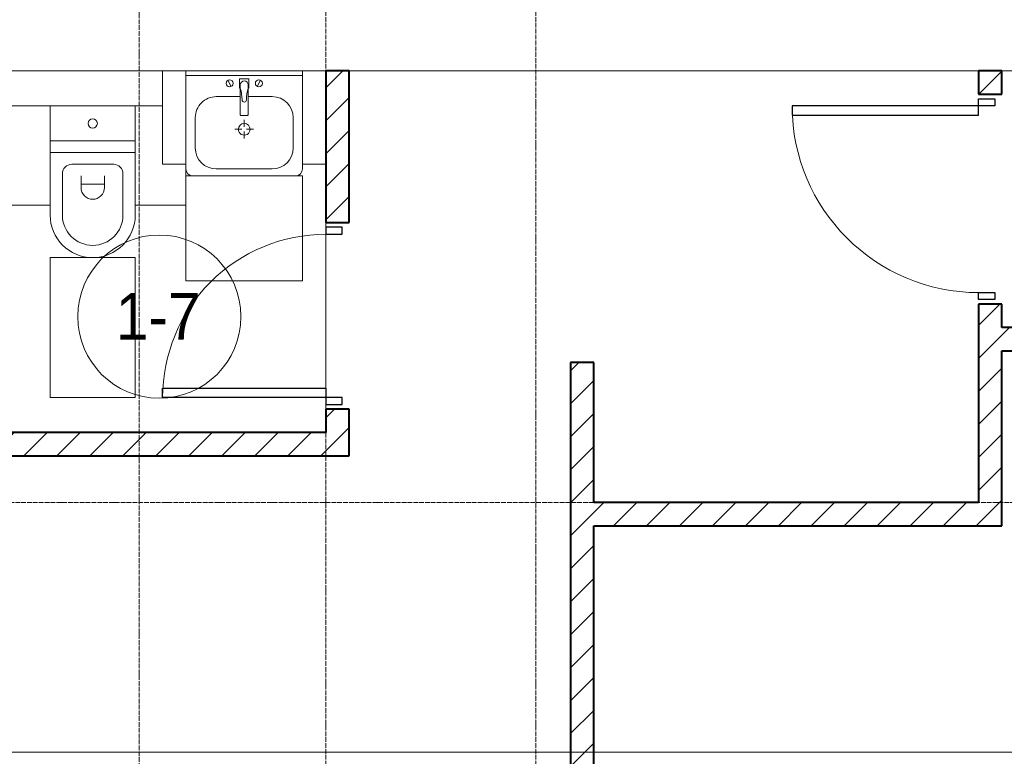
# Model space of a CAD drawing. Header units: millimetres. Extents: x 5617 to 183965, y 7718 to 172958.
# Tile 74 of 120: x 73712 to 77935, y 17712 to 20870. Entities that reach past the tile are written whole.
import ezdxf

# ---------------------------------------------------------------- set-up
doc = ezdxf.new("R2010")
doc.units = ezdxf.units.MM
doc.linetypes.add('ADSK_Линия сетки', pattern=[25, 20, -2.5, 0, -2.5])
doc.linetypes.add('Линия сетки', pattern=[25, 20, -2.5, 0, -2.5])
for name, color, linetype, lineweight in [('Двери', 7, 'Continuous', 18), ('Марки помещений', 7, 'Continuous', 20), ('Мебель', 7, 'Continuous', 18), ('Оси', 7, 'Continuous', 9), ('Перекрытия', 7, 'Continuous', 18), ('Сантехнические приборы', 7, 'Continuous', 18), ('Стены разрез', 7, 'Continuous', 40), ('Форма', 7, 'Continuous', 18)]:
    doc.layers.add(name, color=color, linetype=linetype, lineweight=lineweight)
doc.styles.add('Arial_3', font='arial.ttf', dxfattribs={"width": 0.9, "height": 200})
pattern_1 = [(45, (0, 0), (-70.71068, 70.71068), [])]

# ---------------------------------------------------------------- blocks, each defined once
blk = doc.blocks.new('A_DOR_Door - Вн_3_Одинарная_900x2100-3312618-МКСС_К4_L05_18_600_')
at = {"layer": 'Двери', "color": 254, "lineweight": 30, "true_color": 0xcccccc}
for p, q in [((-430, 20), (-400, 20)), ((-430, -50), (-430, 20)), ((-400, 20), (-400, -50)), ((400, -50), (400, 20)), ((400, 20), (430, 20)), ((430, 20), (430, -50)), ((-400, -50), (-430, -50)), ((-400, -50), (-400, -850)), ((-360, -50), (-400, -50)), ((-400, -50), (-400, -850)), ((-360, -850), (-360, -50)), ((430, -50), (400, -50)), ((-400, -850), (-360, -850))]:
    blk.add_line(p, q, dxfattribs=at)
at = {"layer": 'Двери', "color": 254, "lineweight": 9, "true_color": 0xe5e5e5}
blk.add_arc((-400, -50), 800, 270, 0, dxfattribs=at)
blk = doc.blocks.new('MR_Зона обслуживания - MR_Зона обслуживания-2638726-МКСС_К4_L05_18_600_')
at = {"layer": 'Мебель', "color": 254, "lineweight": 9, "true_color": 0xcccccc}
for p, q in [((182.5, 0), (-182.5, 0)), ((-182.5, 0), (-182.5, -600)), ((182.5, -600), (182.5, 0)), ((-182.5, -600), (182.5, -600))]:
    blk.add_line(p, q, dxfattribs=at)
blk = doc.blocks.new('MR_Зона обслуживания - MR_Зона обслуживания-V18-МКСС_К4_L05_18_600_')
at = {"layer": 'Мебель', "color": 254, "lineweight": 9, "true_color": 0xcccccc}
for p, q in [((8.75, 0), (-108.75, 0)), ((-108.75, 0), (-108.75, -425)), ((108.75, -300), (108.75, -250)), ((-108.75, -425), (108.75, -425))]:
    blk.add_line(p, q, dxfattribs=at)
blk = doc.blocks.new('MR_Зона обслуживания - MR_Зона обслуживания-V19-МКСС_К4_L05_18_600_')
at = {"layer": 'Мебель', "color": 254, "lineweight": 9, "true_color": 0xcccccc}
for p, q in [((108.75, 0), (-108.75, 0)), ((108.75, -425), (108.75, 0)), ((-108.75, -425), (108.75, -425))]:
    blk.add_line(p, q, dxfattribs=at)
blk = doc.blocks.new('MR_Зона обслуживания - MR_Зона обслуживания-2638754-МКСС_К4_L05_18_600_')
at = {"layer": 'Мебель', "color": 254, "lineweight": 9, "true_color": 0xcccccc}
for p, q in [((250, 450), (-250, 450)), ((-250, 450), (-250, 0)), ((250, 0), (250, 450)), ((-250, 0), (250, 0))]:
    blk.add_line(p, q, dxfattribs=at)
blk = doc.blocks.new('MR_Зона обслуживания - MR_Зона обслуживания-V20-МКСС_К4_L05_18_600_')
at = {"layer": 'Мебель', "color": 254, "lineweight": 9, "true_color": 0xcccccc}
for p, q in [((50, 400), (-50, 400)), ((-50, 400), (-50, 0)), ((50, 0), (50, 400)), ((-50, 0), (50, 0))]:
    blk.add_line(p, q, dxfattribs=at)
blk = doc.blocks.new('MR_Зона обслуживания - MR_Зона обслуживания-V21-МКСС_К4_L05_18_600_')
at = {"layer": 'Мебель', "color": 254, "lineweight": 9, "true_color": 0xcccccc}
for p, q in [((50, 400), (-50, 400)), ((50, 0), (50, 400)), ((-50, 0), (50, 0))]:
    blk.add_line(p, q, dxfattribs=at)
blk = doc.blocks.new('A_DOR_Door - Вн_3_Одинарная_800x2100-2902347-МКСС_К4_L05_18_600_')
at = {"layer": 'Двери', "color": 254, "lineweight": 30, "true_color": 0xcccccc}
for p, q in [((-350, 50), (-350, 750)), ((-350, 750), (-310, 750)), ((-350, 50), (-350, 750)), ((-310, 750), (-310, 50)), ((-380, 50), (-380, -20)), ((-350, 50), (-380, 50)), ((-310, 50), (-350, 50)), ((-350, -20), (-350, 50)), ((380, 50), (350, 50)), ((350, 50), (350, -20)), ((380, -20), (380, 50)), ((-380, -20), (-350, -20)), ((350, -20), (380, -20))]:
    blk.add_line(p, q, dxfattribs=at)
at = {"layer": 'Двери', "color": 254, "lineweight": 9, "true_color": 0xe5e5e5}
blk.add_arc((-350, 50), 700, 360, 90, dxfattribs=at)
blk = doc.blocks.new('MR_Унитаз напольный - Санузел с ванной-2515844-МКСС_К4_L05_18_600_')
at = {"layer": 'Сантехнические приборы', "color": 253, "true_color": 0xaaaaaa}
for p, q in [((-182.5, 200), (-182.5, 50)), ((182.5, 200), (-182.5, 200)), ((182.5, 50), (182.5, 200)), ((-182.5, 50), (182.5, 50)), ((182.5, 50), (-182.5, 50)), ((-182.5, 50), (-182.5, 0)), ((182.5, 0), (182.5, 50)), ((-182.5, 0), (182.5, 0)), ((182.5, 0), (-182.5, 0)), ((-182.5, 0), (-182.5, -267.5)), ((182.5, -267.5), (182.5, 0)), ((-90, -50), (90, -50)), ((-130, -267.5), (-130, -90)), ((-50, -150), (-50, -100)), ((50, -100), (50, -150)), ((130, -90), (130, -267.5)), ((-50, -135), (50, -135))]:
    blk.add_line(p, q, dxfattribs=at)
for centre, radius, start, end in [((0, 125), 20, 0, 180), ((0, 125), 20, 180, 0), ((-90, -90), 40, 90, 180), ((90, -90), 40, 360, 90), ((0, -150), 50, 180, 0), ((0, -267.5), 182.5, 180, 360), ((0, -267.5), 130, 180, 0)]:
    blk.add_arc(centre, radius, start, end, dxfattribs=at)
blk = doc.blocks.new('MR_Тумба-Умывальник с зеркалом - Тумба-умывальник_500-2638752-МКСС_К4_L05_18_600_')
at = {"layer": 'Сантехнические приборы', "color": 253, "true_color": 0xaaaaaa}
for p, q in [((-220, 450), (220, 450)), ((-250, 0), (-250, 420)), ((-120, 420), (120, 420)), ((250, 420), (250, 0)), ((-210, 200), (-210, 330)), ((210, 330), (210, 200)), ((0, 290), (0, 260)), ((-10, 250), (-40, 250)), ((0, 210), (0, 240)), ((40, 250), (10, 250)), ((-17, 73.1), (-17, 187.9)), ((-14, 190.9), (14, 190.9)), ((17, 187.9), (17, 73.1)), ((-17, 110), (-120, 110)), ((120, 110), (17, 110)), ((-69.7, 39.8), (-55.6, 66.3)), ((-20, 73.1), (-17, 73.1)), ((-20, 33.1), (-20, 73.1)), ((-17, 60), (-17, 73.1)), ((17, 73.1), (17, 60)), ((17, 73.1), (20, 73.1)), ((20, 73.1), (20, 33.1)), ((69.7, 39.8), (55.6, 66.3)), ((-250, 20), (250, 20)), ((250, 0), (-250, 0)), ((20, 33.1), (-20, 33.1))]:
    blk.add_line(p, q, dxfattribs=at)
for centre, radius, start, end in [((-220, 420), 30, 90, 180), ((220, 420), 30, 0, 90), ((-120, 330), 90, 90, 180), ((120, 330), 90, 0, 90), ((0, 250), 25, 360, 180), ((0, 250), 25, 180, 360), ((-120, 200), 90, 180, 270), ((-14, 187.9), 3, 90, 180), ((-14, 187.9), 3, 105, 165), ((14, 187.9), 3, 0, 90), ((14, 187.9), 3, 15, 75), ((120, 200), 90, 270, 0), ((0, 124.1), 9.19, 0, 180), ((-217.6, 129.9), 208.5, 344.1823, 358.4054), ((217.6, 129.9), 208.5, 181.5946, 195.8177), ((-62.7, 53.1), 15, 0, 180), ((-62.7, 53.1), 15, 180, 0), ((0, 60), 17, 180, 0), ((62.7, 53.1), 15, 0, 180), ((62.7, 53.1), 15, 180, 0)]:
    blk.add_arc(centre, radius, start, end, dxfattribs=at)
blk = doc.blocks.new('135_SLK_K4_AR_rvt-1-МКСС_К4_L05_18_600_')
at = {"layer": 'Стены разрез', "lineweight": 9, "true_color": 0xcccccc}
h = blk.add_hatch(dxfattribs=at)
h.set_pattern_fill('FP_3', color=254, style=0, pattern_type=2)
h.set_pattern_definition(pattern_1)
h.paths.add_polyline_path([(125150, 19100), (125150, 19200), (125050, 19200), (125050, 19100)])
h.paths.add_polyline_path([(125150, 20000), (125150, 20650), (125050, 20650), (125050, 20000)])
h = blk.add_hatch(dxfattribs=at)
h.set_pattern_fill('FP_3', color=254, style=0, pattern_type=2)
h.set_pattern_definition(pattern_1)
h.paths.add_polyline_path([(127950, 18800), (127950, 19650), (127850, 19650), (127850, 18800)])
h.paths.add_polyline_path([(127950, 20550), (127950, 20650), (127850, 20650), (127850, 20550)])
h = blk.add_hatch(dxfattribs=at)
h.set_pattern_fill('FP_3', color=254, style=0, pattern_type=2)
h.set_pattern_definition(pattern_1)
h.paths.add_polyline_path([(129700, 19450), (129800, 19450), (129800, 19550), (128950, 19550), (128950, 19450)])
h.paths.add_polyline_path([(128050, 19450), (128050, 19550), (127950, 19550), (127950, 19450)])
h = blk.add_hatch(dxfattribs=at)
h.set_pattern_fill('FP_3', color=254, style=0, pattern_type=2)
h.set_pattern_definition(pattern_1)
h.paths.add_polyline_path([(126200, 16100), (126200, 19400), (126100, 19400), (126100, 16100)])
h = blk.add_hatch(dxfattribs=at)
h.set_pattern_fill('FP_3', color=254, style=0, pattern_type=2)
h.set_pattern_definition(pattern_1)
h.paths.add_polyline_path([(125150, 19000), (125150, 19100), (122300, 19100), (122300, 19000), (123200, 19000)])
h = blk.add_hatch(dxfattribs=at)
h.set_pattern_fill('FP_3', color=254, style=0, pattern_type=2)
h.set_pattern_definition(pattern_1)
h.paths.add_polyline_path([(127950, 18700), (127950, 18800), (126200, 18800), (126200, 18700), (126632.4, 18700)])
at = {"layer": 'Перекрытия', "color": 254, "true_color": 0xcccccc}
for p, q in [((124350, 20650), (123650, 20650)), ((124950, 20650), (124450, 20650)), ((127850, 20650), (125150, 20650)), ((130150, 20650), (127950, 20650)), ((125050, 20000), (125050, 19980)), ((125050, 19980), (125050, 20000)), ((125050, 19950), (125050, 19290)), ((125050, 19290), (125050, 19950)), ((125050, 19220), (125050, 19200)), ((125050, 19200), (125050, 19220))]:
    blk.add_line(p, q, dxfattribs=at)
at = {"layer": 'Стены разрез', "color": 254, "true_color": 0xcccccc}
for p, q in [((125150, 20650), (125050, 20650)), ((125050, 20650), (125050, 20000)), ((125150, 20000), (125150, 20650)), ((127950, 20650), (127850, 20650)), ((127850, 20650), (127850, 20550)), ((127950, 20550), (127950, 20650)), ((127850, 20550), (127950, 20550)), ((125050, 20000), (125150, 20000)), ((127950, 19650), (127850, 19650)), ((127850, 19650), (127850, 18800)), ((127950, 19550), (127950, 19650)), ((128050, 19550), (127950, 19550)), ((127950, 18800), (127950, 19450)), ((127950, 19450), (128050, 19450)), ((126100, 19400), (126100, 16100)), ((126200, 19400), (126100, 19400)), ((126200, 18800), (126200, 19400)), ((125150, 19200), (125050, 19200)), ((125050, 19200), (125050, 19100)), ((125150, 19100), (125150, 19200)), ((125050, 19100), (123200, 19100)), ((125150, 19000), (125150, 19100)), ((122300, 19000), (125150, 19000)), ((127850, 18800), (126200, 18800)), ((127950, 18700), (127950, 18800)), ((126200, 16100), (126200, 18700)), ((126200, 18700), (127950, 18700))]:
    blk.add_line(p, q, dxfattribs=at)
at = {"layer": 'Двери', "color": 254, "lineweight": 18, "true_color": 0xcccccc}
for name, p, rotation in [('A_DOR_Door - Вн_3_Одинарная_900x2100-3312618-МКСС_К4_L05_18_600_', (127900, 20100), 270), ('A_DOR_Door - Вн_3_Одинарная_800x2100-2902347-МКСС_К4_L05_18_600_', (125100, 19600), 90)]:
    blk.add_blockref(name, p, dxfattribs=dict(at, rotation=rotation))
at = {"layer": 'Мебель', "color": 254, "lineweight": 18, "true_color": 0xcccccc, "rotation": 180}
for name, p in [('MR_Зона обслуживания - MR_Зона обслуживания-V20-МКСС_К4_L05_18_600_', (124400, 20650)), ('MR_Зона обслуживания - MR_Зона обслуживания-V21-МКСС_К4_L05_18_600_', (125000, 20650)), ('MR_Зона обслуживания - MR_Зона обслуживания-2638754-МКСС_К4_L05_18_600_', (124700, 20200))]:
    blk.add_blockref(name, p, dxfattribs=at)
at = {"layer": 'Мебель', "color": 254, "lineweight": 18, "true_color": 0xcccccc}
for name, p in [('MR_Зона обслуживания - MR_Зона обслуживания-V19-МКСС_К4_L05_18_600_', (123758.8, 20500)), ('MR_Зона обслуживания - MR_Зона обслуживания-V18-МКСС_К4_L05_18_600_', (124341.3, 20500)), ('MR_Зона обслуживания - MR_Зона обслуживания-2638726-МКСС_К4_L05_18_600_', (124050, 19850))]:
    blk.add_blockref(name, p, dxfattribs=at)
at = {"layer": 'Сантехнические приборы', "color": 253, "lineweight": 18, "true_color": 0xaaaaaa, "rotation": 180}
blk.add_blockref('MR_Тумба-Умывальник с зеркалом - Тумба-умывальник_500-2638752-МКСС_К4_L05_18_600_', (124700, 20650), dxfattribs=at)
at = {"layer": 'Сантехнические приборы', "color": 253, "lineweight": 18, "true_color": 0xaaaaaa}
blk.add_blockref('MR_Унитаз напольный - Санузел с ванной-2515844-МКСС_К4_L05_18_600_', (124050, 20300), dxfattribs=at)
blk = doc.blocks.new('135_SLK_K4_AR_FCD_rvt-1-МКСС_К4_L05_18_600_')
at = {"layer": 'Форма', "color": 254, "lineweight": 9, "true_color": 0xcccccc}
blk.add_line((136800, 17730), (86047.4, 17730), dxfattribs=at)
blk = doc.blocks.new('050_Марка_Помещение - Номер-620969-МКСС_К4_L05_18_600_')
at = {"layer": 'Марки помещений'}
blk.add_circle((0, 0), 3.5, dxfattribs=at)

msp = doc.modelspace()

# ---------------------------------------------------------------- linework, layer by layer
at = {"layer": 'Оси', "linetype": 'Линия сетки'}
for p, q in [((74224.8, 13295.7), (74224.8, 33150)), ((75024.8, 12025.7), (75024.8, 33150)), ((75924.8, 12025.7), (75924.8, 33150))]:
    msp.add_line(p, q, dxfattribs=at)
at = {"layer": 'Оси', "linetype": 'ADSK_Линия сетки'}
msp.add_line((86966.3, 18800), (26901, 18800), dxfattribs=at)

# ---------------------------------------------------------------- block references
at = {"lineweight": 5}
for name in ['135_SLK_K4_AR_FCD_rvt-1-МКСС_К4_L05_18_600_', '135_SLK_K4_AR_rvt-1-МКСС_К4_L05_18_600_']:
    msp.add_blockref(name, (-50025.2, 0), dxfattribs=at)
at = {"layer": 'Марки помещений', "xscale": 99.99999999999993, "yscale": 99.99999999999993, "zscale": 99.99999999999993}
msp.add_blockref('050_Марка_Помещение - Номер-620969-МКСС_К4_L05_18_600_', (74310.7, 19596.8), dxfattribs=at)

# ---------------------------------------------------------------- texts
at = {"layer": 'Марки помещений', "lineweight": 9, "insert": (74124.2, 19698.5), "char_height": 200, "width": 447.342, "attachment_point": 1, "style": 'Arial_3'}
msp.add_mtext('1-7', dxfattribs=at)

doc.saveas('drawing.dxf')
